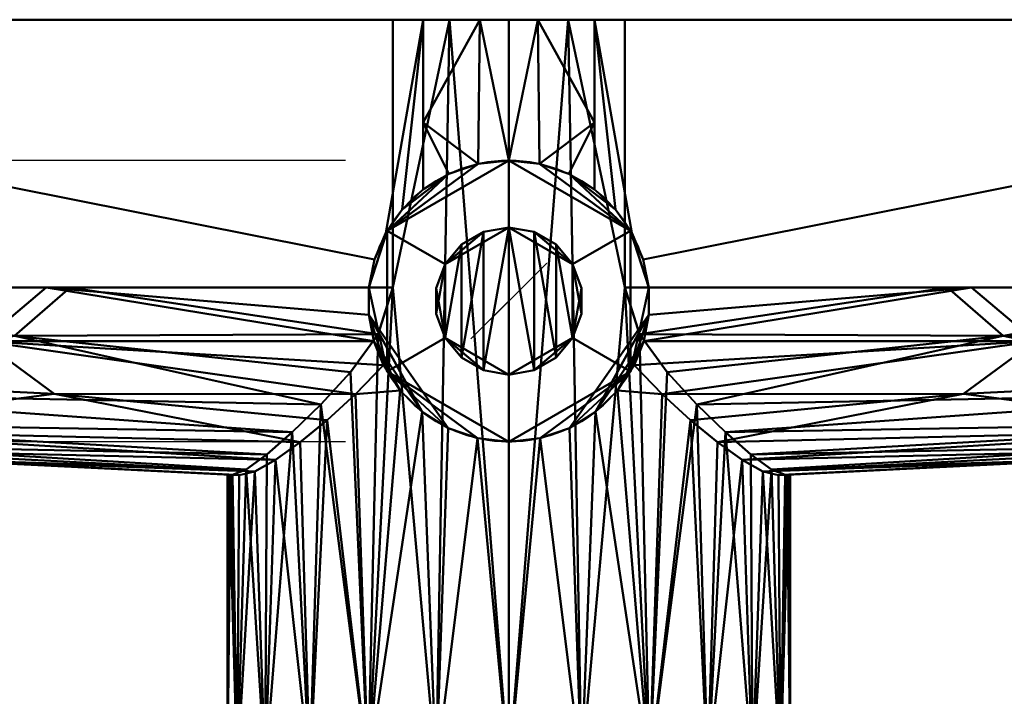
# Model space of a CAD drawing. Header units: millimetres. Extents: x -110 to 192, y -145 to 137.
# Tile 3 of 5: x -37 to 37, y -94 to -44. Entities that reach past the tile are written whole.
import ezdxf

# ---------------------------------------------------------------- set-up
doc = ezdxf.new("R2010")
doc.units = ezdxf.units.MM
doc.layers.add('P-SANR-FIXT', color=6, linetype='Continuous', lineweight=30)

# ---------------------------------------------------------------- blocks, each defined once
blk = doc.blocks.new('FamilyGeomCombination_5366-View 1')
at = {"layer": 'P-SANR-FIXT', "lineweight": 40}
mesh = blk.add_polyface(dxfattribs=at)
corners = [(-100, -64, -15), (-100, -44, -15), (-6.403, -44, -15), (-6.403, -56.678, -15), (-7.962, -58.155, -15), (-9.188, -59.918, -15), (-10.03, -61.894, -15), (-10.452, -64, -15), (100, -44, -15), (100, -64, -15), (10.452, -64, -15), (10.03, -61.894, -15), (9.188, -59.918, -15), (7.962, -58.155, -15), (6.403, -56.678, -15), (6.403, -44, -15)]
mesh.append_faces([[corners[k] for k in face] for face in [(1, 6, 7, 0)]], dxfattribs={"vtx0": -1})
mesh.append_faces([[corners[k] for k in face] for face in [(5, 2, 4)]], dxfattribs={"vtx0": -1, "vtx1": -1})
mesh.append_faces([[corners[k] for k in face] for face in [(6, 1, 2, 5), (15, 12, 13)]], dxfattribs={"vtx0": -1, "vtx2": -1})
mesh.append_faces([[corners[k] for k in face] for face in [(14, 15, 13), (10, 11, 8, 9)]], dxfattribs={"vtx1": -1})
mesh.append_faces([[corners[k] for k in face] for face in [(15, 8, 11, 12)]], dxfattribs={"vtx1": -1, "vtx3": -1})
mesh.append_faces([[corners[k] for k in face] for face in [(2, 3, 4)]], dxfattribs={"vtx2": -1})
mesh = blk.add_polyface(dxfattribs=at)
corners = [(-100, -44, -15), (-100, -44, 15), (-8.652, -44, 24.135), (-4.423, -44, 25.529), (0, -44, 26), (4.424, -44, 25.529), (8.652, -44, 24.135), (100, -44, 15), (100, -44, -15), (6.403, -44, -15), (2.16, -44, -15.889), (-2.169, -44, -15.888), (-6.403, -44, -15)]
mesh.append_faces([[corners[k] for k in face] for face in [(12, 6, 9, 11)]], dxfattribs={"vtx0": -1, "vtx1": -1, "vtx2": -1})
mesh.append_faces([[corners[k] for k in face] for face in [(12, 1, 2, 6)]], dxfattribs={"vtx0": -1, "vtx2": -1, "vtx3": -1})
mesh.append_faces([[corners[k] for k in face] for face in [(2, 4, 5, 6)]], dxfattribs={"vtx0": -1, "vtx3": -1})
mesh.append_faces([[corners[k] for k in face] for face in [(0, 1, 12)]], dxfattribs={"vtx1": -1})
mesh.append_faces([[corners[k] for k in face] for face in [(2, 3, 4), (7, 8, 9, 6), (9, 10, 11)]], dxfattribs={"vtx2": -1})
mesh = blk.add_polyface(dxfattribs=at)
corners = [(-100, -44, 15), (-100, -64, 15), (-8.652, -64, 24.135), (-8.652, -44, 24.135)]
mesh.append_faces([[corners[k] for k in face] for face in [(0, 1, 2, 3)]])
mesh = blk.add_polyface(dxfattribs=at)
corners = [(-6.403, -44, -15), (-2.169, -44, -15.888), (2.16, -44, -15.889), (6.403, -44, -15), (6.403, -56.678, -15), (4.47, -55.499, -15.519), (2.3, -54.755, -15.874), (0, -54.5, -16), (-2.3, -54.755, -15.874), (-4.47, -55.499, -15.519), (-6.403, -56.678, -15), (6.403, -51.678, -15), (-6.403, -51.678, -15), (-21, -100, 5), (-21, -77.95, 5), (-20.78, -77.961, 1.965), (-20.123, -77.994, -1.006), (-18.961, -77.71, -4.027), (-17.406, -76.849, -6.748), (-15.57, -75.539, -9.091), (-13.555, -73.887, -11.04), (-11.449, -71.961, -12.605), (-9.351, -69.775, -13.803), (-8.099, -71.683, -14.375), (-6.471, -73.269, -14.978), (-4.524, -74.476, -15.507), (-2.33, -75.238, -15.87), (0, -75.5, -16), (2.33, -75.238, -15.87), (4.524, -74.476, -15.507), (6.471, -73.269, -14.978), (8.099, -71.683, -14.375), (9.351, -69.775, -13.803), (11.449, -71.961, -12.605), (13.555, -73.887, -11.04), (15.57, -75.539, -9.091), (17.406, -76.849, -6.748), (18.961, -77.71, -4.027), (20.123, -77.994, -1.006), (20.78, -77.961, 1.965), (21, -77.95, 5), (21, -100, 5), (20.284, -100, -0.435), (18.187, -100, -5.5), (14.849, -100, -9.849), (10.5, -100, -13.187), (5.435, -100, -15.284), (0, -100, -16), (-5.435, -100, -15.284), (-10.5, -100, -13.187), (-14.849, -100, -9.849), (-18.187, -100, -5.5), (-20.284, -100, -0.435), (0, -70.5, -16), (-1.886, -70.166, -15.915), (-3.536, -69.213, -15.7), (-4.76, -67.755, -15.453), (-5.416, -65.959, -15.29), (-5.416, -64.042, -15.29), (-4.76, -62.245, -15.453), (-3.538, -60.789, -15.7), (-1.887, -59.834, -15.915), (0, -59.5, -16), (1.887, -59.834, -15.915), (3.538, -60.789, -15.7), (4.76, -62.245, -15.453), (5.416, -64.042, -15.29), (5.416, -65.959, -15.29), (4.76, -67.755, -15.453), (3.536, -69.213, -15.7), (1.886, -70.166, -15.915)]
mesh.append_faces([[corners[k] for k in face] for face in [(67, 65, 66)]], dxfattribs={"vtx0": -1})
mesh.append_faces([[corners[k] for k in face] for face in [(9, 12, 8), (2, 7, 1), (26, 48, 25), (25, 48, 24), (24, 49, 23), (49, 24, 48), (51, 18, 50), (35, 44, 34), (34, 45, 33), (44, 36, 43), (39, 42, 38), (42, 39, 41), (38, 42, 37), (28, 47, 27), (57, 59, 56), (54, 62, 53), (65, 68, 64), (70, 63, 69)]], dxfattribs={"vtx0": -1, "vtx1": -1})
mesh.append_faces([[corners[k] for k in face] for face in [(8, 12, 1), (6, 2, 11), (21, 23, 49), (45, 31, 33)]], dxfattribs={"vtx0": -1, "vtx1": -1, "vtx2": -1})
mesh.append_faces([[corners[k] for k in face] for face in [(11, 5, 6), (1, 7, 8), (50, 19, 20), (50, 18, 19), (15, 52, 13), (52, 15, 16), (52, 16, 17), (51, 17, 18), (17, 51, 52), (46, 29, 30), (46, 28, 29), (44, 35, 36), (43, 36, 37), (34, 44, 45), (56, 59, 60), (55, 60, 61), (61, 54, 55), (54, 61, 62), (70, 62, 63), (65, 67, 68), (62, 70, 53)]], dxfattribs={"vtx0": -1, "vtx2": -1})
mesh.append_faces([[corners[k] for k in face] for face in [(4, 5, 11), (14, 15, 13)]], dxfattribs={"vtx1": -1})
mesh.append_faces([[corners[k] for k in face] for face in [(6, 7, 2), (20, 21, 49), (47, 48, 26), (49, 50, 20), (26, 27, 47), (30, 31, 45), (45, 46, 30), (46, 47, 28), (42, 43, 37), (55, 56, 60), (63, 64, 69), (68, 69, 64)]], dxfattribs={"vtx1": -1, "vtx2": -1})
mesh.append_faces([[corners[k] for k in face] for face in [(12, 0, 1), (2, 3, 11), (9, 10, 12), (21, 22, 23), (31, 32, 33), (39, 40, 41), (57, 58, 59)]], dxfattribs={"vtx2": -1})
mesh = blk.add_polyface(dxfattribs=at)
corners = [(8.652, -44, 24.135), (4.424, -44, 25.529), (0, -44, 26), (-4.423, -44, 25.529), (-8.652, -44, 24.135), (-8.652, -64, 24.135), (-9.747, -67.483, 23.601), (-11.811, -70.31, 22.364), (-14.029, -72.725, 20.626), (-16.165, -74.794, 18.405), (-18.074, -76.457, 15.693), (-19.611, -77.578, 12.51), (-20.622, -77.969, 8.969), (-20.905, -77.955, 6.993), (-21, -77.95, 5), (-21, -100, 5), (-20.284, -100, 10.435), (-18.187, -100, 15.5), (-14.849, -100, 19.849), (-10.5, -100, 23.187), (-5.435, -100, 25.284), (0, -100, 26), (5.435, -100, 25.284), (10.5, -100, 23.187), (14.849, -100, 19.849), (18.187, -100, 15.5), (20.284, -100, 10.435), (21, -100, 5), (21, -77.95, 5), (20.905, -77.955, 6.993), (20.622, -77.969, 8.969), (19.611, -77.578, 12.51), (18.074, -76.457, 15.693), (16.165, -74.794, 18.405), (14.029, -72.725, 20.626), (11.811, -70.31, 22.364), (9.747, -67.483, 23.601), (8.652, -64, 24.135)]
mesh.append_faces([[corners[k] for k in face] for face in [(34, 24, 33), (32, 25, 31), (24, 34, 23), (20, 5, 19), (18, 9, 17), (16, 13, 15), (12, 16, 11), (3, 21, 2)]], dxfattribs={"vtx0": -1, "vtx1": -1})
mesh.append_faces([[corners[k] for k in face] for face in [(37, 1, 22), (3, 5, 20)]], dxfattribs={"vtx0": -1, "vtx1": -1, "vtx2": -1})
mesh.append_faces([[corners[k] for k in face] for face in [(23, 36, 37), (29, 26, 27), (26, 29, 30), (26, 30, 31), (33, 24, 25), (37, 22, 23), (31, 25, 26), (8, 18, 19), (3, 20, 21)]], dxfattribs={"vtx0": -1, "vtx2": -1})
mesh.append_faces([[corners[k] for k in face] for face in [(28, 29, 27)]], dxfattribs={"vtx1": -1})
mesh.append_faces([[corners[k] for k in face] for face in [(34, 35, 23), (32, 33, 25), (21, 22, 1), (35, 36, 23), (1, 2, 21), (5, 6, 19), (7, 8, 19), (10, 11, 17), (9, 10, 17), (8, 9, 18), (6, 7, 19), (12, 13, 16), (16, 17, 11)]], dxfattribs={"vtx1": -1, "vtx2": -1})
mesh.append_faces([[corners[k] for k in face] for face in [(37, 0, 1), (3, 4, 5), (13, 14, 15)]], dxfattribs={"vtx2": -1})
mesh = blk.add_polyface(dxfattribs=at)
corners = [(100, -64, 15), (100, -44, 15), (8.652, -44, 24.135), (8.652, -64, 24.135)]
mesh.append_faces([[corners[k] for k in face] for face in [(0, 1, 2, 3)]])
mesh = blk.add_polyface(dxfattribs=at)
corners = [(0, -54.5, -25), (-9.093, -59.75, -25), (-9.093, -70.25, -25), (0, -75.5, -25), (0, -75.5, -16), (-2.33, -75.238, -15.87), (-4.524, -74.476, -15.507), (-6.471, -73.269, -14.978), (-8.099, -71.683, -14.375), (-9.351, -69.775, -13.803), (-10.067, -67.984, -14.442), (-10.449, -66.031, -14.857), (-10.452, -64, -15), (-10.03, -61.894, -15), (-9.188, -59.918, -15), (-7.962, -58.155, -15), (-6.403, -56.678, -15), (-4.47, -55.499, -15.519), (-2.3, -54.755, -15.874), (0, -54.5, -16)]
mesh.append_faces([[corners[k] for k in face] for face in [(5, 3, 4), (10, 8, 9)]], dxfattribs={"vtx0": -1})
mesh.append_faces([[corners[k] for k in face] for face in [(18, 1, 17), (1, 18, 0), (13, 1, 12), (6, 2, 5), (3, 5, 2), (8, 10, 7)]], dxfattribs={"vtx0": -1, "vtx1": -1})
mesh.append_faces([[corners[k] for k in face] for face in [(17, 1, 14), (2, 6, 11)]], dxfattribs={"vtx0": -1, "vtx1": -1, "vtx2": -1})
mesh.append_faces([[corners[k] for k in face] for face in [(1, 13, 14), (11, 6, 7), (2, 11, 12)]], dxfattribs={"vtx0": -1, "vtx2": -1})
mesh.append_faces([[corners[k] for k in face] for face in [(19, 0, 18), (16, 17, 15)]], dxfattribs={"vtx1": -1})
mesh.append_faces([[corners[k] for k in face] for face in [(14, 15, 17), (1, 2, 12), (10, 11, 7)]], dxfattribs={"vtx1": -1, "vtx2": -1})
mesh = blk.add_polyface(dxfattribs=at)
corners = [(0, -75.5, -25), (-9.093, -70.25, -25), (-9.093, -59.75, -25), (0, -54.5, -25), (0, -59.5, -25), (-4.763, -62.25, -25), (-4.763, -67.75, -25), (0, -70.5, -25)]
mesh.append_faces([[corners[k] for k in face] for face in [(6, 1, 2, 5)]], dxfattribs={"vtx0": -1, "vtx2": -1})
mesh.append_faces([[corners[k] for k in face] for face in [(7, 0, 1, 6)]], dxfattribs={"vtx2": -1})
mesh.append_faces([[corners[k] for k in face] for face in [(2, 3, 4, 5)]], dxfattribs={"vtx3": -1})
mesh = blk.add_polyface(dxfattribs=at)
corners = [(0, -59.5, -25), (0, -54.5, -25), (9.093, -59.75, -25), (9.093, -70.25, -25), (0, -75.5, -25), (0, -70.5, -25), (4.763, -67.75, -25), (4.763, -62.25, -25)]
mesh.append_faces([[corners[k] for k in face] for face in [(2, 7, 0, 1)]], dxfattribs={"vtx0": -1})
mesh.append_faces([[corners[k] for k in face] for face in [(5, 6, 3, 4)]], dxfattribs={"vtx1": -1})
mesh.append_faces([[corners[k] for k in face] for face in [(2, 3, 6, 7)]], dxfattribs={"vtx1": -1, "vtx3": -1})
mesh = blk.add_polyface(dxfattribs=at)
corners = [(0, -75.5, -25), (9.093, -70.25, -25), (9.093, -59.75, -25), (0, -54.5, -25), (0, -54.5, -16), (2.3, -54.755, -15.874), (4.47, -55.499, -15.519), (6.403, -56.678, -15), (7.962, -58.155, -15), (9.188, -59.918, -15), (10.03, -61.894, -15), (10.452, -64, -15), (10.449, -66.031, -14.857), (10.067, -67.984, -14.442), (9.351, -69.775, -13.803), (8.099, -71.683, -14.375), (6.471, -73.269, -14.978), (4.524, -74.476, -15.507), (2.33, -75.238, -15.87), (0, -75.5, -16)]
mesh.append_faces([[corners[k] for k in face] for face in [(5, 3, 4), (8, 6, 7)]], dxfattribs={"vtx0": -1})
mesh.append_faces([[corners[k] for k in face] for face in [(18, 1, 17), (1, 18, 0), (6, 2, 5), (3, 5, 2), (11, 2, 10), (2, 11, 1)]], dxfattribs={"vtx0": -1, "vtx1": -1})
mesh.append_faces([[corners[k] for k in face] for face in [(17, 1, 12), (2, 6, 9)]], dxfattribs={"vtx0": -1, "vtx1": -1, "vtx2": -1})
mesh.append_faces([[corners[k] for k in face] for face in [(1, 11, 12), (6, 8, 9)]], dxfattribs={"vtx0": -1, "vtx2": -1})
mesh.append_faces([[corners[k] for k in face] for face in [(19, 0, 18)]], dxfattribs={"vtx1": -1})
mesh.append_faces([[corners[k] for k in face] for face in [(15, 16, 13), (12, 13, 16), (16, 17, 12), (9, 10, 2)]], dxfattribs={"vtx1": -1, "vtx2": -1})
mesh.append_faces([[corners[k] for k in face] for face in [(13, 14, 15)]], dxfattribs={"vtx2": -1})
mesh = blk.add_polyface(dxfattribs=at)
corners = [(0, -70.5, -25), (-4.763, -67.75, -25), (-4.763, -62.25, -25), (0, -59.5, -25), (0, -59.5, -16), (-1.887, -59.834, -15.915), (-3.538, -60.789, -15.7), (-4.76, -62.245, -15.453), (-5.416, -64.042, -15.29), (-5.416, -65.959, -15.29), (-4.76, -67.755, -15.453), (-3.536, -69.213, -15.7), (-1.886, -70.166, -15.915), (0, -70.5, -16)]
mesh.append_faces([[corners[k] for k in face] for face in [(6, 2, 5), (10, 1, 9), (11, 1, 10)]], dxfattribs={"vtx0": -1, "vtx1": -1})
mesh.append_faces([[corners[k] for k in face] for face in [(2, 6, 7), (2, 7, 8), (8, 1, 2)]], dxfattribs={"vtx0": -1, "vtx2": -1})
mesh.append_faces([[corners[k] for k in face] for face in [(13, 0, 12)]], dxfattribs={"vtx1": -1})
mesh.append_faces([[corners[k] for k in face] for face in [(2, 3, 5), (0, 1, 12), (11, 12, 1), (8, 9, 1)]], dxfattribs={"vtx1": -1, "vtx2": -1})
mesh.append_faces([[corners[k] for k in face] for face in [(3, 4, 5)]], dxfattribs={"vtx2": -1})
mesh = blk.add_polyface(dxfattribs=at)
corners = [(0, -59.5, -25), (4.763, -62.25, -25), (4.763, -67.75, -25), (0, -70.5, -25), (0, -70.5, -16), (1.886, -70.166, -15.915), (3.536, -69.213, -15.7), (4.76, -67.755, -15.453), (5.416, -65.959, -15.29), (5.416, -64.042, -15.29), (4.76, -62.245, -15.453), (3.538, -60.789, -15.7), (1.887, -59.834, -15.915), (0, -59.5, -16)]
mesh.append_faces([[corners[k] for k in face] for face in [(6, 2, 5), (10, 1, 9), (11, 1, 10), (2, 9, 1)]], dxfattribs={"vtx0": -1, "vtx1": -1})
mesh.append_faces([[corners[k] for k in face] for face in [(2, 6, 7), (2, 7, 8)]], dxfattribs={"vtx0": -1, "vtx2": -1})
mesh.append_faces([[corners[k] for k in face] for face in [(13, 0, 12)]], dxfattribs={"vtx1": -1})
mesh.append_faces([[corners[k] for k in face] for face in [(2, 3, 5), (8, 9, 2), (0, 1, 12), (11, 12, 1)]], dxfattribs={"vtx1": -1, "vtx2": -1})
mesh.append_faces([[corners[k] for k in face] for face in [(3, 4, 5)]], dxfattribs={"vtx2": -1})
mesh = blk.add_polyface(dxfattribs=at)
corners = [(-100, -64, 15), (-100, -71.071, 12.071), (-100, -74, 5), (-20.622, -77.969, 8.969), (-19.611, -77.578, 12.51), (-18.074, -76.457, 15.693), (-16.165, -74.794, 18.405), (-14.029, -72.725, 20.626), (-11.811, -70.31, 22.364), (-9.747, -67.483, 23.601), (-8.652, -64, 24.135), (-56.822, -64, 19.318), (-57.061, -71.88, 16.391), (-68.792, -75.56, 6.56), (-48.625, -75.839, 11.79), (-36.906, -67.605, 20.806), (-67.487, -67.797, 17.614), (-100, -72.536, 8.536), (-32.737, -64, 21.726), (-75.385, -74.719, 9.583), (-61.166, -74.023, 13.434), (-44.707, -76.765, 7.765), (-100, -67.536, 13.536)]
mesh.append_faces([[corners[k] for k in face] for face in [(4, 21, 3), (18, 9, 10)]], dxfattribs={"vtx0": -1})
mesh.append_faces([[corners[k] for k in face] for face in [(9, 15, 8), (13, 19, 2), (2, 19, 17)]], dxfattribs={"vtx0": -1, "vtx1": -1})
mesh.append_faces([[corners[k] for k in face] for face in [(21, 4, 14), (9, 18, 15), (14, 19, 13), (20, 6, 12), (12, 15, 16), (20, 19, 14), (22, 12, 16), (7, 15, 12), (20, 17, 19), (16, 15, 11), (20, 14, 5), (1, 20, 12)]], dxfattribs={"vtx0": -1, "vtx1": -1, "vtx2": -1})
mesh.append_faces([[corners[k] for k in face] for face in [(15, 7, 8), (20, 5, 6), (12, 6, 7), (14, 4, 5), (14, 13, 21), (16, 0, 22)]], dxfattribs={"vtx0": -1, "vtx2": -1})
mesh.append_faces([[corners[k] for k in face] for face in [(22, 1, 12), (1, 17, 20), (11, 0, 16), (18, 11, 15)]], dxfattribs={"vtx1": -1, "vtx2": -1})
mesh = blk.add_polyface(dxfattribs=at)
corners = [(-100, -74, -5), (-100, -71.071, -12.071), (-100, -64, -15), (-10.452, -64, -15), (-10.449, -66.031, -14.857), (-10.067, -67.984, -14.442), (-9.351, -69.775, -13.803), (-11.449, -71.961, -12.605), (-13.555, -73.887, -11.04), (-15.57, -75.539, -9.091), (-17.406, -76.849, -6.748), (-18.961, -77.71, -4.027), (-20.123, -77.994, -1.006), (-58.61, -64, -15), (-57.205, -70.778, -12.932), (-39.275, -67.985, -14.376), (-68.281, -75.586, -3.414), (-54.335, -74.611, -8.904), (-34.531, -64, -15), (-33.925, -71.92, -12.386), (-44.202, -76.79, -2.21), (-50.414, -76.08, -5.651), (-65.745, -67.274, -14.533), (-100, -72.536, -8.536), (-75.582, -74.711, -7.123), (-100, -67.536, -13.536)]
mesh.append_faces([[corners[k] for k in face] for face in [(8, 19, 7), (16, 21, 20), (7, 15, 6), (0, 24, 16), (25, 14, 1)]], dxfattribs={"vtx0": -1, "vtx1": -1})
mesh.append_faces([[corners[k] for k in face] for face in [(22, 15, 14), (7, 19, 15), (22, 13, 15), (21, 16, 24), (17, 21, 24), (14, 25, 22), (17, 14, 19), (17, 1, 14), (15, 19, 14), (9, 17, 19), (20, 21, 11), (5, 15, 18), (21, 17, 10), (1, 17, 24)]], dxfattribs={"vtx0": -1, "vtx1": -1, "vtx2": -1})
mesh.append_faces([[corners[k] for k in face] for face in [(15, 5, 6), (18, 4, 5), (19, 8, 9)]], dxfattribs={"vtx0": -1, "vtx2": -1})
mesh.append_faces([[corners[k] for k in face] for face in [(24, 0, 23, 1)]], dxfattribs={"vtx0": -1, "vtx3": -1})
mesh.append_faces([[corners[k] for k in face] for face in [(10, 11, 21), (9, 10, 17), (13, 18, 15), (2, 13, 22), (25, 2, 22)]], dxfattribs={"vtx1": -1, "vtx2": -1})
mesh.append_faces([[corners[k] for k in face] for face in [(11, 12, 20), (18, 3, 4)]], dxfattribs={"vtx2": -1})
mesh = blk.add_polyface(dxfattribs=at)
corners = [(100, -74, 5), (100, -71.071, 12.071), (100, -64, 15), (8.652, -64, 24.135), (9.747, -67.483, 23.601), (11.811, -70.31, 22.364), (14.029, -72.725, 20.626), (16.165, -74.794, 18.405), (18.074, -76.457, 15.693), (19.611, -77.578, 12.51), (20.622, -77.969, 8.969), (56.822, -64, 19.318), (57.061, -71.88, 16.391), (68.792, -75.56, 6.56), (48.625, -75.839, 11.79), (36.906, -67.605, 20.806), (67.487, -67.797, 17.614), (100, -72.536, 8.536), (32.737, -64, 21.726), (75.385, -74.719, 9.583), (61.166, -74.023, 13.434), (44.707, -76.765, 7.765), (100, -67.536, 13.536)]
mesh.append_faces([[corners[k] for k in face] for face in [(4, 18, 3), (21, 9, 10)]], dxfattribs={"vtx0": -1})
mesh.append_faces([[corners[k] for k in face] for face in [(7, 12, 6), (9, 14, 8), (17, 19, 0), (22, 12, 1), (6, 15, 5), (0, 19, 13)]], dxfattribs={"vtx0": -1, "vtx1": -1})
mesh.append_faces([[corners[k] for k in face] for face in [(18, 4, 15), (13, 19, 14), (6, 12, 15), (19, 20, 14), (16, 11, 15), (12, 22, 16), (1, 12, 20), (9, 21, 14), (16, 15, 12), (8, 14, 20), (20, 19, 17), (7, 20, 12)]], dxfattribs={"vtx0": -1, "vtx1": -1, "vtx2": -1})
mesh.append_faces([[corners[k] for k in face] for face in [(20, 7, 8), (15, 4, 5), (15, 11, 18)]], dxfattribs={"vtx0": -1, "vtx2": -1})
mesh.append_faces([[corners[k] for k in face] for face in [(2, 11, 16), (17, 1, 20), (21, 13, 14), (22, 2, 16)]], dxfattribs={"vtx1": -1, "vtx2": -1})
mesh = blk.add_polyface(dxfattribs=at)
corners = [(100, -64, -15), (100, -71.071, -12.071), (100, -74, -5), (20.123, -77.994, -1.006), (18.961, -77.71, -4.027), (17.406, -76.849, -6.748), (15.57, -75.539, -9.091), (13.555, -73.887, -11.04), (11.449, -71.961, -12.605), (9.351, -69.775, -13.803), (10.067, -67.984, -14.442), (10.449, -66.031, -14.857), (10.452, -64, -15), (58.61, -64, -15), (57.205, -70.778, -12.932), (39.275, -67.985, -14.376), (68.281, -75.586, -3.414), (54.335, -74.611, -8.904), (34.531, -64, -15), (33.925, -71.92, -12.386), (44.202, -76.79, -2.21), (50.414, -76.08, -5.651), (65.745, -67.274, -14.533), (100, -72.536, -8.536), (75.821, -74.727, -7.043), (100, -67.536, -13.536)]
mesh.append_faces([[corners[k] for k in face] for face in [(13, 15, 18), (7, 19, 6), (11, 18, 10), (10, 15, 9), (16, 24, 2)]], dxfattribs={"vtx0": -1, "vtx1": -1})
mesh.append_faces([[corners[k] for k in face] for face in [(14, 1, 17), (18, 15, 10), (4, 21, 20), (6, 19, 17), (14, 15, 22), (22, 15, 13), (15, 19, 8), (17, 24, 21), (15, 14, 19), (17, 19, 14), (22, 25, 14), (5, 17, 21), (1, 24, 17), (24, 16, 21)]], dxfattribs={"vtx0": -1, "vtx1": -1, "vtx2": -1})
mesh.append_faces([[corners[k] for k in face] for face in [(15, 8, 9), (17, 5, 6), (19, 7, 8), (22, 0, 25)]], dxfattribs={"vtx0": -1, "vtx2": -1})
mesh.append_faces([[corners[k] for k in face] for face in [(24, 1, 23, 2)]], dxfattribs={"vtx0": -1, "vtx3": -1})
mesh.append_faces([[corners[k] for k in face] for face in [(16, 20, 21), (4, 5, 21), (13, 0, 22), (25, 1, 14)]], dxfattribs={"vtx1": -1, "vtx2": -1})
mesh.append_faces([[corners[k] for k in face] for face in [(20, 3, 4), (11, 12, 18)]], dxfattribs={"vtx2": -1})
mesh = blk.add_polyface(dxfattribs=at)
corners = [(-100, -74, 5), (-100, -74, -5), (-20.123, -77.994, -1.006), (-20.78, -77.961, 1.965), (-21, -77.95, 5), (-20.905, -77.955, 6.993), (-20.622, -77.969, 8.969)]
mesh.append_faces([[corners[k] for k in face] for face in [(4, 0, 3)]], dxfattribs={"vtx0": -1, "vtx1": -1})
mesh.append_faces([[corners[k] for k in face] for face in [(0, 4, 5)]], dxfattribs={"vtx0": -1, "vtx2": -1})
mesh.append_faces([[corners[k] for k in face] for face in [(1, 2, 3, 0), (5, 6, 0)]], dxfattribs={"vtx2": -1})
mesh = blk.add_polyface(dxfattribs=at)
corners = [(100, -74, -5), (100, -74, 5), (20.622, -77.969, 8.969), (20.905, -77.955, 6.993), (21, -77.95, 5), (20.78, -77.961, 1.965), (20.123, -77.994, -1.006)]
mesh.append_faces([[corners[k] for k in face] for face in [(1, 3, 4), (1, 4, 5, 0)]], dxfattribs={"vtx0": -1, "vtx2": -1})
mesh.append_faces([[corners[k] for k in face] for face in [(2, 3, 1)]], dxfattribs={"vtx1": -1})
mesh.append_faces([[corners[k] for k in face] for face in [(5, 6, 0)]], dxfattribs={"vtx2": -1})

msp = doc.modelspace()

# ---------------------------------------------------------------- linework, layer by layer
at = {"color": 1, "lineweight": 30}
for p, q in [((-12.192, -54.5, -25), (-73.152, -54.5, -25)), ((-12.192, -75.5, -25), (-73.152, -75.5, -25))]:
    msp.add_line(p, q, dxfattribs=at)
at = {"color": 5, "lineweight": 30}
msp.add_line((0, -65, -25), (0, -65, -128.632), dxfattribs=at)
msp.add_polyline3d([(0, -65, -146.92), (2.829, -62.171, -128.632), (-2.829, -67.829, -128.632), (0, -65, -146.92)], dxfattribs=at)
at = {"color": 94, "lineweight": 30, "extrusion": (0, -1.3178e-15, -1)}
msp.add_circle((0, -65, 25), 10.5, dxfattribs=at)

# ---------------------------------------------------------------- block references
at = {"layer": 'P-SANR-FIXT', "lineweight": 40}
msp.add_blockref('FamilyGeomCombination_5366-View 1', (0, 0), dxfattribs=at)

doc.saveas('drawing.dxf')
